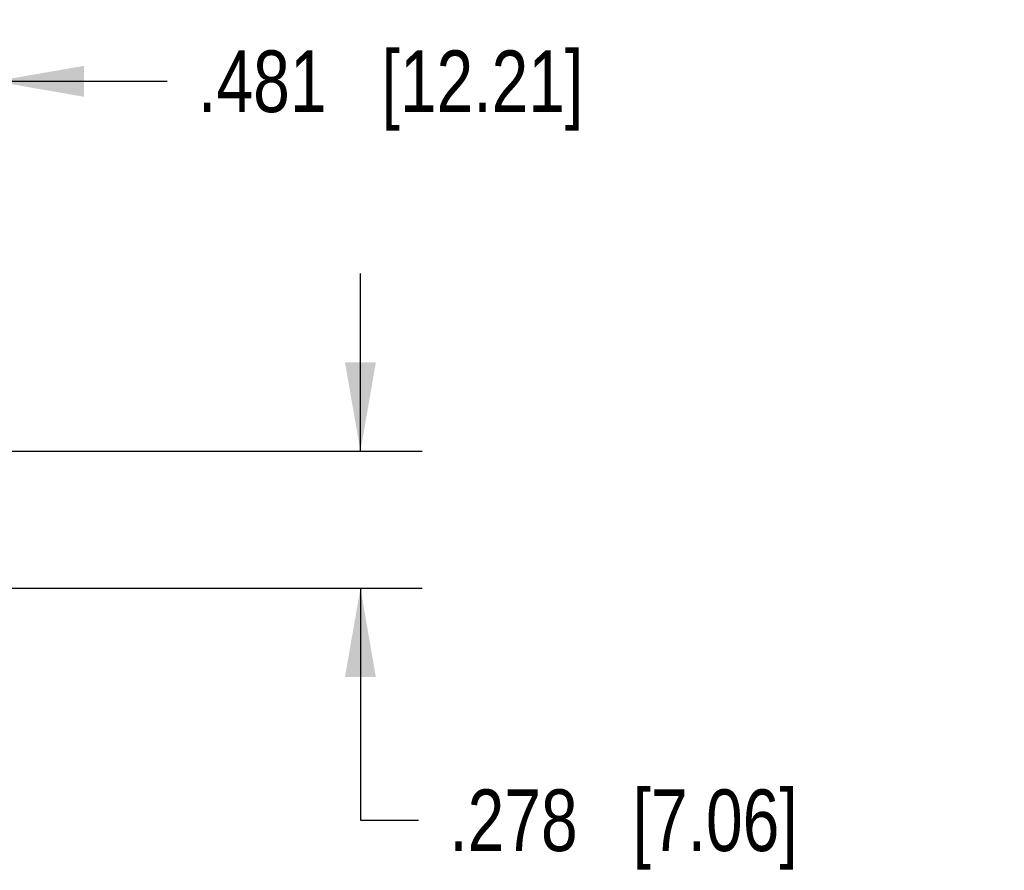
# Model space of a CAD drawing. Header units: inches. Extents: x 0 to 22, y 0 to 17.
# Tile 6 of 27: x 10.1 to 12.1, y 4.4 to 6.1. Entities that reach past the tile are written whole.
import ezdxf

# ---------------------------------------------------------------- set-up
doc = ezdxf.new("R2010")
doc.units = ezdxf.units.IN
doc.header["$LTSCALE"] = 1.21
doc.header["$MEASUREMENT"] = 0
doc.layers.get('0').update_dxf_attribs({"linetype": 'CONTINUOUS'})
doc.layers.add('DIMENSIONS', color=7, linetype='CONTINUOUS')
doc.styles.get("Standard").update_dxf_attribs({"font": 'txt', "width": 0.8})
doc.dimstyles.new('DIMSTYLE_1', dxfattribs={"dimtxt": 0.125, "dimasz": 0.18, "dimexe": 0.125, "dimexo": 0.0625, "dimgap": 0.0625, "dimtad": 0, "dimtih": 1, "dimtoh": 1, "dimdec": 3, "dimzin": 4, "dimdsep": 46, "dimtxsty": 'STANDARD', "dimblk": '_FILLED', "dimblk1": '_FILLED', "dimblk2": '_FILLED', "dimcen": 0.09, "dimadec": 0, "dimazin": 0, "dimtp": 0.001, "dimtm": 0.001, "dimtfac": 1, "dimtdec": 3, "dimtofl": 0, "dimtmove": 0, "dimatfit": 3, "dimldrblk": '_FILLED', "dimfxl": 1, "dimtolj": 1, "dimtzin": 4, "dimarcsym": 0})

# ---------------------------------------------------------------- blocks, each defined once
blk = doc.blocks.new('_FILLED')
at = {"color": 0, "linetype": 'BYBLOCK'}
blk.add_solid([(0, 0), (-1, 0.174), (-1, -0.174)], dxfattribs=at)
blk = doc.blocks.new('*D13')
at = {"layer": 'DIMENSIONS', "color": 2, "linetype": 'CONTINUOUS'}
for p, q in [((9.6041, 5.1483), (9.6041, 6.1137)), ((10.0848, 5.156), (10.0848, 6.1137)), ((9.6041, 5.9887), (9.2441, 5.9887)), ((10.0848, 5.9887), (10.4338, 5.9887))]:
    blk.add_line(p, q, dxfattribs=at)
at = {"layer": 'DIMENSIONS', "color": 2, "linetype": 'CONTINUOUS', "xscale": 0.18, "yscale": 0.18, "zscale": 0.18}
blk.add_blockref('_FILLED', (9.6041, 5.9887), dxfattribs=at)
at = {"layer": 'DIMENSIONS', "color": 2, "linetype": 'CONTINUOUS', "xscale": 0.18, "yscale": 0.18, "zscale": 0.18, "rotation": 180}
blk.add_blockref('_FILLED', (10.0848, 5.9887), dxfattribs=at)
at = {"layer": 'DIMENSIONS', "color": 2, "linetype": 'CONTINUOUS', "insert": (10.4963, 6.0512), "char_height": 0.125, "width": 1.225, "attachment_point": 1, "line_spacing_factor": 0.9}
blk.add_mtext('.481{\\Ftxt.shx;\\W1.000000;\\H0.125000; }[12.21]', dxfattribs=at)
blk = doc.blocks.new('*D14')
at = {"layer": 'DIMENSIONS', "color": 2, "linetype": 'CONTINUOUS'}
for p, q in [((10.8253, 5.2387), (10.8253, 5.5987)), ((10.0926, 5.2387), (10.9503, 5.2387)), ((9.7917, 4.9607), (10.9503, 4.9607)), ((10.8253, 4.9607), (10.8253, 4.4902)), ((10.8253, 4.4902), (10.9428, 4.4902))]:
    blk.add_line(p, q, dxfattribs=at)
at = {"layer": 'DIMENSIONS', "color": 2, "linetype": 'CONTINUOUS', "xscale": 0.18, "yscale": 0.18, "zscale": 0.18}
for p, rotation in [((10.8253, 5.2387), 270.0000052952), ((10.8253, 4.9607), 90.0000052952)]:
    blk.add_blockref('_FILLED', p, dxfattribs=dict(at, rotation=rotation))
at = {"layer": 'DIMENSIONS', "color": 2, "linetype": 'CONTINUOUS', "insert": (11.0053, 4.5527), "char_height": 0.125, "width": 1.125, "attachment_point": 1, "line_spacing_factor": 0.9}
blk.add_mtext('.278{\\Ftxt.shx;\\W1.000000;\\H0.125000; }[7.06]', dxfattribs=at)

msp = doc.modelspace()

# ---------------------------------------------------------------- dimensions: what is measured, and where the dimension line sits
at = {"layer": 'DIMENSIONS', "color": 2, "linetype": 'CONTINUOUS'}
dim = msp.add_linear_dim(base=(10.0848, 5.9887), p1=(9.6041, 5.0858), p2=(10.0848, 5.0935), dimstyle='DIMSTYLE_1', dxfattribs=at)
dim.commit()
dim.dimension.update_dxf_attribs({"geometry": '*D13', "text_midpoint": (11.1088, 5.9887), "dimtype": 160})
dim = msp.add_linear_dim(base=(10.8253, 4.9607), p1=(10.0301, 5.2387), p2=(9.7292, 4.9607), angle=270, dimstyle='DIMSTYLE_1', dxfattribs=at)
dim.commit()
dim.dimension.update_dxf_attribs({"geometry": '*D14', "text_midpoint": (11.5678, 4.4902), "dimtype": 160})

doc.saveas('drawing.dxf')
